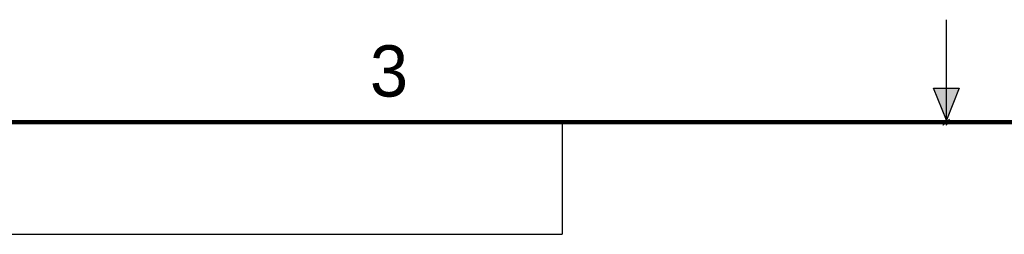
# Model space of a CAD drawing. Header units: inches. Extents: x 0 to 22, y 0 to 17.
# Tile 32 of 56: x 6.5 to 11.3, y 16 to 17. Entities that reach past the tile are written whole.
import ezdxf

# ---------------------------------------------------------------- set-up
doc = ezdxf.new("R2010")
doc.units = ezdxf.units.IN
doc.header["$LTSCALE"] = 1.21
doc.header["$MEASUREMENT"] = 0
doc.layers.get('0').update_dxf_attribs({"linetype": 'CONTINUOUS'})
doc.layers.add('DETAIL', color=7, linetype='CONTINUOUS')
doc.styles.get("Standard").update_dxf_attribs({"font": 'txt', "width": 0.8})
doc.styles.add('TEXTSTYLE_2', font='txt')

# ---------------------------------------------------------------- blocks, each defined once
blk = doc.blocks.new('*T9')
at = {"color": 2, "linetype": 'Continuous'}
for p, q in [((0, 0), (8.625, 0)), ((0, 0), (0, -0.546875)), ((8.625, 0), (8.625, -0.546875)), ((0, -0.546875), (8.625, -0.546875))]:
    blk.add_line(p, q, dxfattribs=at)
at = {"layer": 'DETAIL', "color": 2, "linetype": 'Continuous', "insert": (0.0625, -0.078125), "char_height": 0.1, "width": 2.88, "attachment_point": 1, "line_spacing_factor": 0.9}
blk.add_mtext('  COPYRIGHT   2013', dxfattribs=at)

msp = doc.modelspace()

# ---------------------------------------------------------------- hatches: boundary and pattern name
at = {"linetype": 'Continuous'}
msp.add_hatch(color=2, dxfattribs=at).paths.add_polyline_path([(11, 16.51), (10.9375, 16.6663), (11.0625, 16.6663)])

# ---------------------------------------------------------------- linework, layer by layer
at = {"color": 2, "linetype": 'Continuous'}
for p, q in [((11, 16.485), (11, 17)), ((11, 16.51), (10.9375, 16.6663)), ((10.9375, 16.6663), (11.0625, 16.6663)), ((11.0625, 16.6663), (11, 16.51)), ((11.015, 16.515), (10.985, 16.485)), ((10.985, 16.485), (11, 16.515)), ((11, 16.485), (11.015, 16.515))]:
    msp.add_line(p, q, dxfattribs=at)
at = {"color": 7, "linetype": 'Continuous', "const_width": 0.02}
msp.add_lwpolyline([(21.5, 16.5), (0.5, 16.5)], dxfattribs=at)

# ---------------------------------------------------------------- block references
msp.add_blockref('*T9', (0.4999, 16.5))

# ---------------------------------------------------------------- texts
at = {"color": 2, "linetype": 'Continuous', "insert": (8.1875, 16.875), "char_height": 0.25, "width": 0.25, "attachment_point": 1, "line_spacing_factor": 0.9, "style": 'TEXTSTYLE_2'}
msp.add_mtext('3', dxfattribs=at)

doc.saveas('drawing.dxf')
